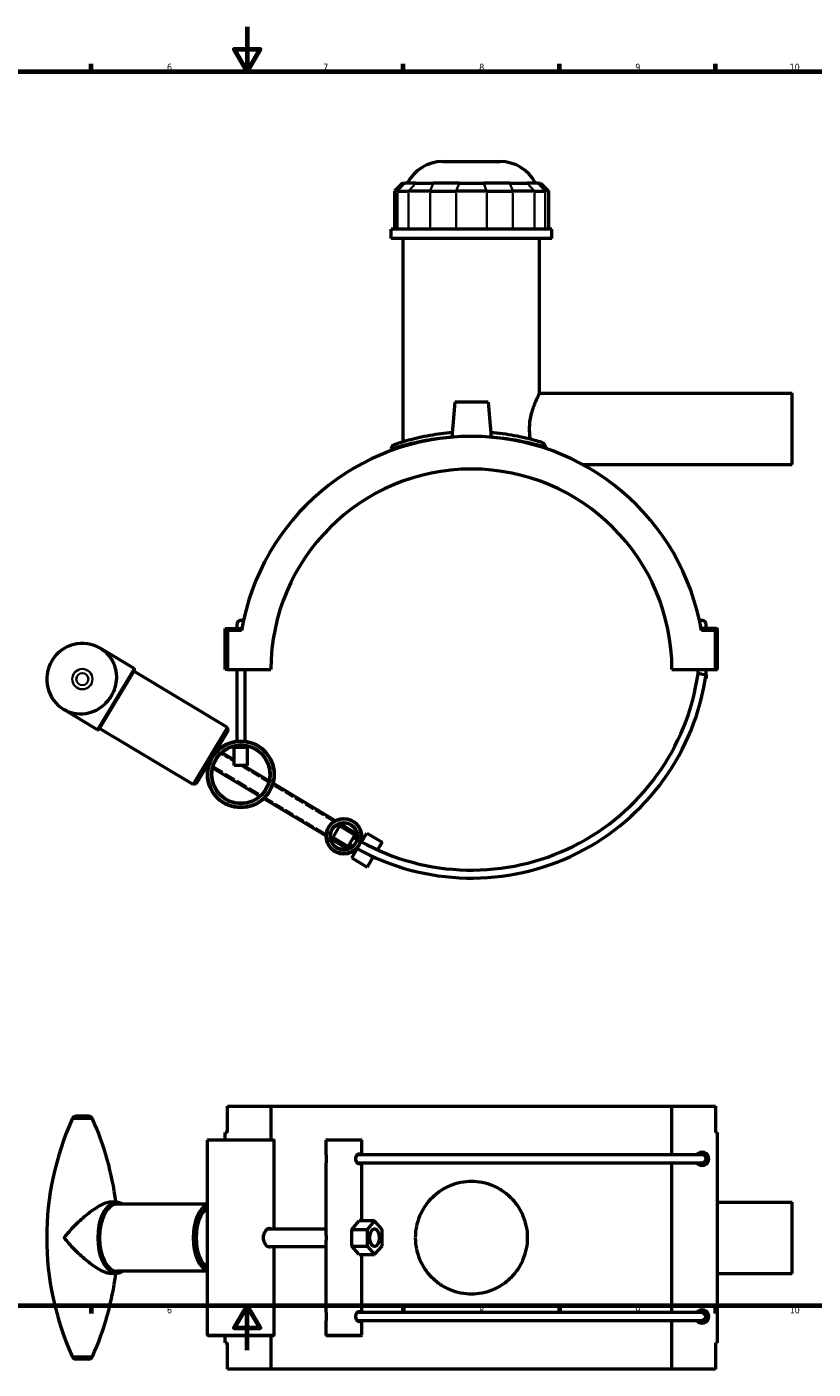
# Model space of a CAD drawing. Header units: millimetres. Extents: x 0 to 1104, y -8 to 1347.
# Tile 2 of 6: x 322 to 675, y -8 to 594. Entities that reach past the tile are written whole.
import ezdxf

# ---------------------------------------------------------------- set-up
doc = ezdxf.new("R2010")
doc.units = ezdxf.units.MM
doc.linetypes.add('DASHED', pattern=[0.2067, 0.1654, -0.0413])
for name, color, linetype, lineweight in [('Border (ANSI)', 7, 'Continuous', 70), ('Hidden Narrow (ANSI)', 7, 'DASHED', 25), ('Visible (ANSI)', 7, 'Continuous', 50), ('Visible Narrow (ANSI)', 7, 'Continuous', 35)]:
    doc.layers.add(name, color=color, linetype=linetype, lineweight=lineweight)
doc.styles.add('Note Text (ANSI)', font='tahoma.ttf')

# ---------------------------------------------------------------- blocks, each defined once
blk = doc.blocks.new('Borders Default Border')
at = {"layer": 'Border (ANSI)'}
for p, q in [((350.42, 574), (350.42, 577.45)), ((490.58, 574), (490.58, 577.45)), ((560.67, 574), (560.67, 577.45)), ((630.75, 574), (630.75, 577.45)), ((350.42, 20), (350.42, 16.55)), ((490.58, 20), (490.58, 16.55)), ((560.67, 20), (560.67, 16.55)), ((630.75, 20), (630.75, 16.55))]:
    blk.add_line(p, q, dxfattribs=at)
at = {"layer": 'Border (ANSI)', "flags": 128}
for points in [[(420.5, 594), (420.5, 574), (414.73, 584), (426.27, 584), (420.5, 574)], [(20, 20), (20, 574), (821, 574), (821, 20), (20, 20)], [(420.5, 0), (420.5, 20), (414.73, 10), (426.27, 10), (420.5, 20)]]:
    blk.add_lwpolyline(points, dxfattribs=at)
at = {"layer": 'Border (ANSI)', "attachment_point": 7, "style": 'Note Text (ANSI)'}
for s, insert, char_height in [('6', (384.49, 574.34), 3.05), ('7', (454.6, 574.4), 3.05), ('8', (524.63, 574.33), 3.05), ('9', (594.7, 574.34), 3.05), ('10', (663.96, 574.34), 3.048), ('6', (384.49, 16.49), 3.05), ('7', (454.6, 16.55), 3.05), ('8', (524.63, 16.48), 3.05), ('9', (594.7, 16.49), 3.05), ('10', (663.96, 16.49), 3.048)]:
    blk.add_mtext(s, dxfattribs=dict(at, insert=insert, char_height=char_height))

msp = doc.modelspace()

# ---------------------------------------------------------------- linework, layer by layer
at = {"layer": 'Hidden Narrow (ANSI)', "ltscale": 0.681111}
for p, q in [((406.802, 268.828), (406.496, 269.012)), ((403.142, 263.43), (403.448, 263.246))]:
    msp.add_line(p, q, dxfattribs=at)
at = {"layer": 'Hidden Narrow (ANSI)', "ltscale": 13.579135}
msp.add_line((414.676, 264.096), (408.565, 267.768), dxfattribs=at)
at = {"layer": 'Hidden Narrow (ANSI)', "ltscale": 30.444231}
msp.add_line((405.211, 262.186), (426.787, 249.222), dxfattribs=at)
at = {"layer": 'Hidden Narrow (ANSI)', "ltscale": 24.081869}
msp.add_line((430.141, 254.804), (417.341, 262.495), dxfattribs=at)
at = {"layer": 'Hidden Narrow (ANSI)', "ltscale": 25.784393}
for p, q in [((459.314, 237.275), (431.904, 253.745)), ((428.55, 248.163), (455.96, 231.693))]:
    msp.add_line(p, q, dxfattribs=at)
at = {"layer": 'Hidden Narrow (ANSI)', "ltscale": 24.381659}
for p, q in [((469.898, 230.916), (461.258, 236.107)), ((457.904, 230.525), (466.544, 225.334))]:
    msp.add_line(p, q, dxfattribs=at)
at = {"layer": 'Hidden Narrow (ANSI)', "ltscale": 1.45698}
for p, q in [((472.497, 229.354), (471.842, 229.748)), ((468.488, 224.166), (469.144, 223.772))]:
    msp.add_line(p, q, dxfattribs=at)
at = {"layer": 'Visible (ANSI)'}
for p, q in [((508.327, 533.527), (534.025, 533.527)), ((490.259, 523.867), (486.659, 520.267)), ((488.029, 520.267), (486.659, 520.267)), ((486.659, 520.267), (486.659, 503.167)), ((488.029, 520.267), (492.867, 520.267)), ((490.259, 523.867), (491.355, 523.867)), ((496.193, 523.867), (491.355, 523.867)), ((502.609, 520.267), (492.867, 520.267)), ((496.193, 523.867), (503.986, 523.867)), ((502.609, 520.267), (514.288, 520.267)), ((515.665, 523.867), (503.986, 523.867)), ((528.064, 520.267), (514.288, 520.267)), ((515.665, 523.867), (526.687, 523.867)), ((538.366, 523.867), (526.687, 523.867)), ((528.064, 520.267), (539.744, 520.267)), ((538.366, 523.867), (546.159, 523.867)), ((549.485, 520.267), (539.744, 520.267)), ((550.997, 523.867), (546.159, 523.867)), ((549.485, 520.267), (554.323, 520.267)), ((550.997, 523.867), (552.093, 523.867)), ((552.093, 523.867), (555.693, 520.267)), ((555.693, 520.267), (554.323, 520.267)), ((555.693, 520.267), (555.693, 503.167)), ((557.176, 503.167), (485.176, 503.167)), ((485.176, 499.027), (485.176, 503.167)), ((557.176, 499.027), (557.176, 503.167)), ((557.176, 499.027), (485.176, 499.027)), ((490.576, 407.75), (490.576, 499.027)), ((551.776, 429.527), (551.776, 499.027)), ((551.776, 429.527), (665.176, 429.527)), ((665.176, 397.527), (665.176, 429.527)), ((513.676, 425.527), (512.3, 409.802)), ((528.676, 425.527), (513.676, 425.527)), ((528.676, 425.527), (530.052, 409.802)), ((485.176, 404.7), (485.176, 403.793)), ((571.056, 397.527), (665.176, 397.527)), ((415.876, 325.827), (415.876, 324.027)), ((626.476, 324.027), (626.476, 325.827)), ((410.676, 324.027), (418.172, 324.027)), ((410.676, 305.577), (410.676, 324.027)), ((417.998, 323.027), (411.676, 323.027)), ((411.676, 323.027), (411.676, 305.577)), ((631.176, 324.027), (624.18, 324.027)), ((630.676, 323.027), (624.355, 323.027)), ((630.676, 305.577), (630.676, 323.027)), ((631.676, 305.577), (631.676, 323.527)), ((369.772, 305.945), (354.772, 314.958)), ((369.943, 305.259), (353.977, 278.687)), ((411.687, 279.593), (369.686, 304.83)), ((411.676, 305.577), (410.676, 305.577)), ((411.676, 305.577), (431.176, 305.577)), ((415.876, 305.577), (415.876, 273.387)), ((419.476, 305.577), (419.476, 273.387)), ((611.176, 305.577), (630.676, 305.577)), ((622.876, 303.636), (622.876, 305.577)), ((624.676, 303.507), (626.476, 303.38)), ((626.188, 301.467), (626.476, 301.467)), ((626.476, 303.38), (626.458, 303.253)), ((626.476, 303.38), (626.476, 305.577)), ((626.476, 303.38), (626.476, 301.467)), ((630.676, 305.577), (631.676, 305.577)), ((353.291, 278.516), (338.291, 287.529)), ((396.236, 253.878), (354.235, 279.115)), ((396.236, 253.878), (411.687, 279.593)), ((412.029, 278.221), (397.608, 254.22)), ((412.029, 278.221), (411.687, 279.593)), ((415.876, 271.37), (415.876, 270.495)), ((419.476, 271.37), (419.476, 270.495)), ((406.879, 269.649), (407.344, 269.37)), ((409.134, 268.295), (414.676, 264.964)), ((420.676, 270.495), (414.676, 270.495)), ((414.676, 262.495), (414.676, 270.495)), ((420.676, 262.495), (420.676, 270.495)), ((402.758, 262.792), (403.224, 262.512)), ((405.013, 261.437), (426.219, 248.696)), ((420.676, 262.495), (414.676, 262.495)), ((418.785, 262.495), (430.339, 255.553)), ((397.608, 254.22), (396.236, 253.878)), ((432.128, 254.478), (460.023, 237.717)), ((428.008, 247.621), (455.902, 230.86)), ((462.018, 235.352), (458.927, 230.209)), ((468.875, 231.232), (462.018, 235.352)), ((462.128, 236.452), (469.795, 231.846)), ((458.008, 229.595), (465.674, 224.988)), ((465.785, 226.089), (458.927, 230.209)), ((465.785, 226.089), (468.875, 231.232)), ((471.789, 228.175), (474.166, 232.13)), ((471.9, 230.581), (472.881, 229.992)), ((474.166, 232.13), (481.023, 228.01)), ((467.475, 220.995), (469.934, 225.087)), ((467.78, 223.723), (468.76, 223.134)), ((481.023, 228.01), (478.971, 224.595)), ((467.475, 220.995), (474.333, 216.875)), ((477.105, 221.489), (474.333, 216.875)), ((411.676, 97.729), (411.676, 109.529)), ((411.676, 109.529), (431.176, 109.529)), ((431.176, 109.529), (431.176, 94.529)), ((431.176, 109.529), (611.176, 109.529)), ((611.176, 109.529), (630.676, 109.529)), ((611.176, 87.729), (611.176, 109.529)), ((630.676, 109.529), (630.676, 97.729)), ((349.246, 105.029), (343.816, 105.029)), ((410.676, 94.529), (410.676, 97.729)), ((411.676, 97.729), (410.676, 97.729)), ((630.676, 97.729), (631.676, 97.729)), ((631.676, 3.329), (631.676, 97.729)), ((402.876, 94.529), (402.676, 94.329)), ((432.676, 94.329), (402.676, 94.329)), ((402.676, 6.729), (402.676, 94.329)), ((402.876, 94.529), (432.476, 94.529)), ((432.476, 94.529), (432.676, 94.329)), ((432.676, 54.529), (432.676, 94.329)), ((456.101, 94.529), (455.901, 94.329)), ((471.901, 94.329), (455.901, 94.329)), ((455.901, 87.738), (455.901, 94.329)), ((456.101, 94.529), (471.701, 94.529)), ((471.701, 94.529), (471.901, 94.329)), ((471.901, 87.729), (471.901, 94.329)), ((624.676, 87.729), (469.91, 87.729)), ((626.476, 83.529), (626.476, 85.929)), ((455.901, 51.571), (455.901, 84.12)), ((469.91, 84.129), (624.676, 84.129)), ((471.901, 58.029), (471.901, 84.129)), ((611.176, 16.929), (611.176, 84.129)), ((622.876, 84.129), (622.876, 83.529)), ((361.532, 66.529), (359.397, 66.529)), ((631.676, 66.529), (665.176, 66.529)), ((665.176, 34.529), (665.176, 66.529)), ((402.676, 65.529), (361.96, 65.529)), ((429.735, 54.529), (455.901, 54.529)), ((467.475, 54.279), (470.82, 58.029)), ((467.475, 54.279), (474.333, 54.279)), ((467.475, 46.779), (467.475, 54.279)), ((477.678, 58.029), (470.82, 58.029)), ((477.678, 58.029), (474.333, 54.279)), ((474.333, 54.279), (474.333, 46.779)), ((481.023, 54.279), (477.678, 58.029)), ((481.023, 46.779), (481.023, 54.279)), ((455.901, 16.938), (455.901, 49.487)), ((429.735, 46.529), (455.901, 46.529)), ((432.676, 6.729), (432.676, 46.529)), ((467.475, 46.779), (474.333, 46.779)), ((470.82, 43.029), (467.475, 46.779)), ((470.82, 43.029), (477.678, 43.029)), ((471.901, 16.929), (471.901, 43.029)), ((474.333, 46.779), (477.678, 43.029)), ((477.678, 43.029), (481.023, 46.779)), ((361.532, 34.529), (359.397, 34.529)), ((402.676, 35.529), (361.96, 35.529)), ((631.676, 34.529), (665.176, 34.529)), ((455.901, 6.729), (455.901, 13.32)), ((624.676, 16.929), (469.91, 16.929)), ((469.91, 13.329), (624.676, 13.329)), ((471.901, 6.729), (471.901, 13.329)), ((611.176, -8.471), (611.176, 13.329)), ((622.876, 17.529), (622.876, 16.929)), ((626.476, 15.129), (626.476, 17.529)), ((402.676, 6.729), (432.676, 6.729)), ((402.876, 6.529), (402.676, 6.729)), ((432.476, 6.529), (402.876, 6.529)), ((410.676, 3.329), (410.676, 6.529)), ((431.176, 6.529), (431.176, -8.471)), ((432.476, 6.529), (432.676, 6.729)), ((455.901, 6.729), (471.901, 6.729)), ((456.101, 6.529), (455.901, 6.729)), ((471.701, 6.529), (456.101, 6.529)), ((471.701, 6.529), (471.901, 6.729)), ((410.676, 3.329), (411.676, 3.329)), ((411.676, -8.471), (411.676, 3.329)), ((630.676, 3.329), (630.676, -8.471)), ((631.676, 3.329), (630.676, 3.329)), ((349.246, -3.971), (343.816, -3.971)), ((431.176, -8.471), (411.676, -8.471)), ((611.176, -8.471), (431.176, -8.471)), ((630.676, -8.471), (611.176, -8.471))]:
    msp.add_line(p, q, dxfattribs=at)
for centre, radius in [((417.676, 258.495), 15), ((417.676, 258.495), 14.8), ((417.676, 258.495), 13.2), ((417.676, 258.495), 13), ((463.901, 230.72), 8), ((463.901, 230.72), 7.8), ((463.901, 230.72), 6.2), ((463.901, 230.72), 6)]:
    msp.add_circle(centre, radius, dxfattribs=at)
for centre, radius, start, end in [((508.327, 515.527), 18, 90, 152.397589), ((534.025, 515.527), 18, 27.602411, 90), ((521.176, 305.527), 104.652, 9.626275, 170.373725), ((486.976, 404.7), 1.8, 109.026919, 180), ((521.176, 305.527), 90, 0.031831, 179.968169), ((417.676, 325.827), 1.8, 51.366842, 180), ((624.676, 325.827), 1.8, 0, 128.633158), ((631.176, 323.527), 0.5, 0, 90), ((346.531, 301.243), 16, 59, 239), ((369.515, 305.516), 0.5, 329, 59), ((521.176, 318.276), 106.348, 241.053273, 351.879328), ((521.176, 318.276), 102.748, 241.107485, 351.808386), ((353.549, 278.944), 0.5, 239, 329), ((521.176, 318.276), 102.748, 239, 239.958666), ((521.176, 318.276), 106.348, 239, 239.931028), ((460.292, 50.529), 129.76, 155.73702, 204.26298), ((343.816, 103.029), 2, 90, 155.73702), ((349.246, 103.029), 2, 24.26298, 90), ((232.771, 50.529), 129.76, 7.08283, 24.26298), ((624.676, 85.929), 3, 216.869898, 143.130102), ((624.676, 85.929), 1.8, 270, 90), ((232.771, 50.529), 129.76, 335.73702, 352.91717), ((624.676, 15.129), 3, 216.869898, 143.130102), ((624.676, 15.129), 1.8, 265.064735, 94.935265), ((343.816, -1.971), 2, 204.26298, 270), ((349.246, -1.971), 2, 270, 335.73702)]:
    msp.add_arc(centre, radius, start, end, dxfattribs=at)
for centre, major_axis, start_param, end_param in [((361.96, 50.529), (0, -15), 3.1415927, 6.2831853), ((403.961, 50.529), (0, 15), 0.1671498, 2.9744428), ((404.819, 50.529), (0, -14), 3.4432818, 5.9814962)]:
    msp.add_ellipse(centre, major_axis=major_axis, ratio=0.5150381, start_param=start_param, end_param=end_param, dxfattribs=at)
for major_axis in [(0, -4), (0, 4)]:
    msp.add_ellipse((477.678, 50.529), major_axis=major_axis, ratio=0.5150381, dxfattribs=at)
for points, knots in [([(547.669, 408.89), (547.582, 409.388), (547.507, 409.893), (547.323, 411.443), (547.26, 412.498), (547.26, 414.556), (547.323, 415.612), (547.571, 417.696), (547.756, 418.725), (548.434, 421.669), (549.05, 423.44), (549.886, 425.539), (550.17, 426.198), (550.699, 427.366), (550.943, 427.875), (551.348, 428.698), (551.509, 429.012), (551.723, 429.427), (551.776, 429.527), (551.776, 429.527)], [4.4718432, 4.4718432, 4.4718432, 4.4718432, 4.6223028, 4.6223028, 4.9310078, 4.9310078, 5.2397128, 5.2397128, 5.5484177, 5.5484177, 6.1658277, 6.1658277, 6.4734987, 6.4734987, 6.7811697, 6.7811697, 7.0888407, 7.0888407, 7.3965117, 7.3965117, 7.3965117, 7.3965117]), ([(512.482, 411.876), (508.999, 411.59), (505.668, 411.143), (498.867, 409.944), (495.568, 409.148), (489.985, 407.617), (487.914, 406.919), (486.586, 406.47), (486.392, 406.405), (486.392, 406.405)], [17.2877422, 17.2877422, 17.2877422, 17.2877422, 18.3647061, 18.3647061, 19.7111366, 19.7111366, 21.2484903, 21.2484903, 21.8840769, 21.8840769, 21.8840769, 21.8840769]), ([(552.522, 407.523), (551.683, 407.781), (550.701, 408.072), (547.091, 409.069), (543.935, 409.841), (537.132, 411.081), (533.588, 411.57), (529.87, 411.876)], [12.4986465, 12.4986465, 12.4986465, 12.4986465, 13.0805085, 13.0805085, 14.3887902, 14.3887902, 15.5383895, 15.5383895, 15.5383895, 15.5383895]), ([(554.392, 405.573), (554.34, 405.789), (554.255, 406.003), (554.026, 406.411), (553.882, 406.606), (553.482, 407.021), (553.206, 407.226), (552.777, 407.434), (552.651, 407.484), (552.522, 407.523)], [-0.29877933, -0.29877933, -0.29877933, -0.29877933, -0.22260998, -0.22260998, -0.14545037, -0.14545037, -0.0408399, -0.0408399, 0, 0, 0, 0]), ([(354.772, 314.958), (354.777, 314.955), (354.782, 314.952), (356.135, 314.137), (357.354, 313.093), (359.477, 310.523), (360.374, 308.956), (361.47, 305.726), (361.77, 304.123), (361.823, 301.208), (361.711, 299.956), (361.215, 297.63), (360.884, 296.578), (360.139, 294.848), (359.791, 294.169), (359.003, 292.856), (358.566, 292.231), (357.389, 290.761), (356.615, 289.975), (354.795, 288.445), (353.741, 287.758), (351.143, 286.436), (349.586, 285.949), (346.221, 285.4), (344.416, 285.456), (341.149, 286.125), (339.656, 286.711), (338.3, 287.523), (338.296, 287.526), (338.291, 287.529)], [-0.0025077, -0.0025077, -0.0025077, -0.0025077, 0, 0, 0.6909332, 0.6909332, 1.4201268, 1.4201268, 2.0137299, 2.0137299, 2.4300479, 2.4300479, 2.7733785, 2.7733785, 3.0047135, 3.0047135, 3.2360484, 3.2360484, 3.579379, 3.579379, 3.995697, 3.995697, 4.5893001, 4.5893001, 5.3184937, 5.3184937, 6.0094269, 6.0094269, 6.0119346, 6.0119346, 6.0119346, 6.0119346]), ([(624.676, 303.507), (624.664, 303.508), (624.651, 303.509), (624.403, 303.527), (624.171, 303.543), (623.738, 303.574), (623.542, 303.588), (623.214, 303.611), (623.086, 303.621), (622.918, 303.633), (622.876, 303.636), (622.876, 303.636)], [-0.56421262, -0.56421262, -0.56421262, -0.56421262, -0.56044734, -0.56044734, -0.48964051, -0.48964051, -0.41851348, -0.41851348, -0.34746589, -0.34746589, -0.28019475, -0.28019475, -0.28019475, -0.28019475]), ([(455.901, 87.738), (455.901, 87.715), (455.901, 87.692), (455.902, 87.118), (455.914, 86.51), (455.914, 85.929)], [2.60361586, 2.60361586, 2.60361586, 2.60361586, 2.61088197, 2.61088197, 2.78538018, 2.78538018, 2.78538018, 2.78538018]), ([(455.914, 85.929), (455.914, 85.347), (455.902, 84.74), (455.901, 84.165), (455.901, 84.142), (455.901, 84.12)], [0, 0, 0, 0, 0.17449821, 0.17449821, 0.18176433, 0.18176433, 0.18176433, 0.18176433]), ([(471.385, 84.129), (471.326, 83.999), (471.255, 83.887), (471.052, 83.687), (470.908, 83.629), (470.609, 83.629), (470.435, 83.687), (470.089, 83.922), (469.918, 84.099), (469.637, 84.506), (469.507, 84.763), (469.33, 85.329), (469.284, 85.638), (469.284, 86.219), (469.33, 86.528), (469.507, 87.094), (469.637, 87.352), (469.918, 87.758), (470.089, 87.935), (470.435, 88.17), (470.609, 88.229), (470.908, 88.229), (471.052, 88.17), (471.255, 87.97), (471.326, 87.858), (471.385, 87.728)], [0.20026493, 0.20026493, 0.20026493, 0.20026493, 0.26152442, 0.26152442, 0.34868473, 0.34868473, 0.43584504, 0.43584504, 0.52300535, 0.52300535, 0.6101874, 0.6101874, 0.69736946, 0.69736946, 0.78455152, 0.78455152, 0.87173357, 0.87173357, 0.95889388, 0.95889388, 1.04605419, 1.04605419, 1.1332145, 1.1332145, 1.19447399, 1.19447399, 1.19447399, 1.19447399]), ([(495.976, 50.529), (495.976, 52.12), (496.129, 53.763), (496.771, 57.026), (497.26, 58.645), (498.548, 61.747), (499.349, 63.232), (501.196, 65.975), (502.243, 67.234), (504.471, 69.462), (505.73, 70.508), (508.473, 72.356), (509.958, 73.157), (513.06, 74.445), (514.68, 74.934), (517.942, 75.576), (519.585, 75.729), (522.767, 75.729), (524.41, 75.576), (527.673, 74.934), (529.292, 74.445), (532.394, 73.157), (533.879, 72.356), (536.623, 70.508), (537.881, 69.462), (540.109, 67.234), (541.156, 65.975), (543.003, 63.232), (543.804, 61.747), (545.092, 58.645), (545.581, 57.026), (546.223, 53.763), (546.376, 52.12), (546.376, 48.937), (546.223, 47.294), (545.581, 44.032), (545.092, 42.412), (543.804, 39.311), (543.003, 37.826), (541.156, 35.083), (540.109, 33.824), (537.881, 31.596), (536.623, 30.549), (533.879, 28.702), (532.394, 27.901), (529.292, 26.613), (527.673, 26.124), (524.41, 25.482), (522.767, 25.329), (519.585, 25.329), (517.942, 25.482), (514.68, 26.124), (513.06, 26.613), (509.958, 27.901), (508.473, 28.702), (505.73, 30.549), (504.471, 31.596), (502.243, 33.824), (501.196, 35.083), (499.349, 37.826), (498.548, 39.311), (497.26, 42.412), (496.771, 44.032), (496.129, 47.294), (495.976, 48.937), (495.976, 50.529)], [0, 0, 0, 0, 0.4774433, 0.4774433, 0.9548867, 0.9548867, 1.43233, 1.43233, 1.9097733, 1.9097733, 2.3871099, 2.3871099, 2.8644466, 2.8644466, 3.3417832, 3.3417832, 3.8191198, 3.8191198, 4.2964565, 4.2964565, 4.7737931, 4.7737931, 5.2511297, 5.2511297, 5.7284663, 5.7284663, 6.2059097, 6.2059097, 6.683353, 6.683353, 7.1607963, 7.1607963, 7.6382396, 7.6382396, 8.115683, 8.115683, 8.5931263, 8.5931263, 9.0705696, 9.0705696, 9.5480129, 9.5480129, 10.0253496, 10.0253496, 10.5026862, 10.5026862, 10.9800228, 10.9800228, 11.4573595, 11.4573595, 11.9346961, 11.9346961, 12.4120327, 12.4120327, 12.8893694, 12.8893694, 13.366706, 13.366706, 13.8441493, 13.8441493, 14.3215926, 14.3215926, 14.799036, 14.799036, 15.2764793, 15.2764793, 15.2764793, 15.2764793]), ([(359.397, 66.529), (359.003, 66.529), (358.566, 66.474), (357.389, 66.205), (356.615, 65.931), (354.795, 65.111), (353.741, 64.527), (351.143, 62.882), (349.586, 61.729), (346.221, 58.956), (344.416, 57.274), (341.149, 53.918), (339.656, 52.228), (338.3, 50.541), (338.296, 50.535), (338.291, 50.529)], [3.0047135, 3.0047135, 3.0047135, 3.0047135, 3.2360484, 3.2360484, 3.579379, 3.579379, 3.995697, 3.995697, 4.5893001, 4.5893001, 5.3184937, 5.3184937, 6.0094269, 6.0094269, 6.0119346, 6.0119346, 6.0119346, 6.0119346]), ([(364.513, 65.529), (364.276, 65.694), (364.033, 65.84), (363.063, 66.335), (362.298, 66.529), (361.532, 66.529)], [5.93876544, 5.93876544, 5.93876544, 5.93876544, 6.02638568, 6.02638568, 6.28318531, 6.28318531, 6.28318531, 6.28318531]), ([(427.818, 50.529), (427.818, 51.066), (427.902, 51.636), (428.227, 52.682), (428.466, 53.158), (428.984, 53.91), (429.299, 54.236), (429.936, 54.671), (430.257, 54.779), (430.776, 54.779), (431.011, 54.696), (431.214, 54.529)], [0, 0, 0, 0, 0.16106656, 0.16106656, 0.32213312, 0.32213312, 0.48316188, 0.48316188, 0.64419063, 0.64419063, 0.78547626, 0.78547626, 0.78547626, 0.78547626]), ([(338.291, 50.529), (338.296, 50.523), (338.3, 50.517), (339.656, 48.829), (341.149, 47.139), (344.416, 43.783), (346.221, 42.102), (349.586, 39.329), (351.143, 38.176), (353.741, 36.531), (354.795, 35.947), (356.615, 35.126), (357.389, 34.852), (358.566, 34.584), (359.003, 34.529), (359.397, 34.529)], [-0.0025077, -0.0025077, -0.0025077, -0.0025077, 0, 0, 0.6909332, 0.6909332, 1.4201268, 1.4201268, 2.0137299, 2.0137299, 2.4300479, 2.4300479, 2.7733785, 2.7733785, 3.0047135, 3.0047135, 3.0047135, 3.0047135]), ([(431.214, 46.529), (431.011, 46.362), (430.776, 46.279), (430.257, 46.279), (429.936, 46.387), (429.299, 46.821), (428.984, 47.148), (428.466, 47.899), (428.227, 48.375), (427.902, 49.421), (427.818, 49.992), (427.818, 50.529)], [1.79128625, 1.79128625, 1.79128625, 1.79128625, 1.93257189, 1.93257189, 2.09360064, 2.09360064, 2.25462939, 2.25462939, 2.41569595, 2.41569595, 2.57676252, 2.57676252, 2.57676252, 2.57676252]), ([(455.901, 51.571), (455.901, 51.295), (455.902, 51.011), (455.902, 50.657), (455.902, 50.593), (455.903, 50.529)], [3.99183743, 3.99183743, 3.99183743, 3.99183743, 4.07878467, 4.07878467, 4.09810748, 4.09810748, 4.09810748, 4.09810748]), ([(361.532, 34.529), (362.412, 34.529), (363.288, 34.785), (364.243, 35.348), (364.379, 35.435), (364.513, 35.529)], [3.14159265, 3.14159265, 3.14159265, 3.14159265, 3.43649892, 3.43649892, 3.48601252, 3.48601252, 3.48601252, 3.48601252]), ([(455.901, 16.938), (455.901, 16.915), (455.901, 16.892), (455.902, 16.318), (455.914, 15.71), (455.914, 15.129)], [2.60361586, 2.60361586, 2.60361586, 2.60361586, 2.61088197, 2.61088197, 2.78538018, 2.78538018, 2.78538018, 2.78538018]), ([(455.914, 15.129), (455.914, 14.547), (455.902, 13.94), (455.901, 13.365), (455.901, 13.342), (455.901, 13.32)], [0, 0, 0, 0, 0.17449821, 0.17449821, 0.18176433, 0.18176433, 0.18176433, 0.18176433]), ([(471.385, 13.329), (471.326, 13.199), (471.255, 13.087), (471.052, 12.887), (470.908, 12.829), (470.609, 12.829), (470.435, 12.887), (470.089, 13.122), (469.918, 13.299), (469.637, 13.706), (469.507, 13.963), (469.33, 14.529), (469.284, 14.838), (469.284, 15.419), (469.33, 15.728), (469.507, 16.294), (469.637, 16.552), (469.918, 16.958), (470.089, 17.135), (470.435, 17.37), (470.609, 17.429), (470.908, 17.429), (471.052, 17.37), (471.255, 17.17), (471.326, 17.058), (471.385, 16.928)], [0.20026493, 0.20026493, 0.20026493, 0.20026493, 0.26152442, 0.26152442, 0.34868473, 0.34868473, 0.43584504, 0.43584504, 0.52300535, 0.52300535, 0.6101874, 0.6101874, 0.69736946, 0.69736946, 0.78455152, 0.78455152, 0.87173357, 0.87173357, 0.95889388, 0.95889388, 1.04605419, 1.04605419, 1.1332145, 1.1332145, 1.19447399, 1.19447399, 1.19447399, 1.19447399]), ([(624.521, 16.922), (624.707, 16.906), (624.903, 16.857), (625.273, 16.705), (625.498, 16.556), (625.815, 16.242), (625.964, 16.02), (626.135, 15.61), (626.188, 15.35), (626.188, 15.129), (626.188, 14.908), (626.135, 14.647), (625.964, 14.238), (625.815, 14.016), (625.498, 13.701), (625.273, 13.552), (624.903, 13.4), (624.707, 13.351), (624.521, 13.335)], [-0.25312134, -0.25312134, -0.25312134, -0.25312134, -0.20051011, -0.20051011, -0.13317376, -0.13317376, -0.06637134, -0.06637134, 0, 0, 0, 0.06637134, 0.06637134, 0.13317376, 0.13317376, 0.20051011, 0.20051011, 0.25312134, 0.25312134, 0.25312134, 0.25312134])]:
    msp.add_open_spline(points, degree=3, knots=knots, dxfattribs=at)
for points in [[(554.613, 404.694), (554.538, 404.98), (554.463, 405.273), (554.392, 405.573)], [(455.903, 50.529), (455.902, 50.175), (455.901, 49.826), (455.901, 49.487)]]:
    msp.add_open_spline(points, degree=3, dxfattribs=at)
at = {"layer": 'Visible Narrow (ANSI)'}
for p, q in [((488.029, 504.022), (488.029, 519.412)), ((491.189, 523.687), (488.196, 520.447)), ((492.867, 519.412), (492.867, 504.022)), ((496.027, 523.687), (493.033, 520.447)), ((502.609, 504.022), (502.609, 519.412)), ((503.917, 523.687), (502.677, 520.447)), ((514.288, 519.412), (514.288, 504.022)), ((515.597, 523.687), (514.357, 520.447)), ((526.756, 523.687), (527.996, 520.447)), ((528.064, 504.022), (528.064, 519.412)), ((538.435, 523.687), (539.675, 520.447)), ((539.744, 519.412), (539.744, 504.022)), ((546.326, 523.687), (549.319, 520.447)), ((549.485, 504.022), (549.485, 519.412)), ((551.163, 523.687), (554.157, 520.447)), ((554.323, 519.412), (554.323, 504.022)), ((353.392, 278.684), (369.671, 305.776)), ((626.453, 303.254), (624.816, 303.487)), ((351.013, 103.851), (342.049, 103.851)), ((351.013, -2.793), (342.049, -2.793))]:
    msp.add_line(p, q, dxfattribs=at)
for radius in [4.538, 2.715]:
    msp.add_circle((346.531, 301.243), radius, dxfattribs=at)
for centre, major_axis, ratio, start_param, end_param in [((624.676, 85.929), (0, 1.8), 0.9899728, 3.2986723, 6.1261057), ((361.532, 50.529), (0, 16), 0.5150381, 0.1570796, 2.984513), ((361.96, 50.529), (0, -15.5), 0.5150381, 3.069453, 6.3553249)]:
    msp.add_ellipse(centre, major_axis=major_axis, ratio=ratio, start_param=start_param, end_param=end_param, dxfattribs=at)
for points, knots in [([(485.179, 404.704), (485.179, 404.703), (485.38, 404.767), (486.754, 405.209), (488.897, 405.895), (494.675, 407.4), (498.089, 408.182), (505.169, 409.368), (508.668, 409.812), (512.326, 410.093)], [-21.8840769, -21.8840769, -21.8840769, -21.8840769, -21.2484903, -21.2484903, -19.7111366, -19.7111366, -18.3647061, -18.3647061, -17.2730942, -17.2730942, -17.2730942, -17.2730942]), ([(530.026, 410.093), (533.927, 409.793), (537.647, 409.308), (544.729, 408.081), (547.995, 407.322), (552.094, 406.247), (553.375, 405.878), (554.392, 405.573)], [-15.5530375, -15.5530375, -15.5530375, -15.5530375, -14.3887902, -14.3887902, -13.0805085, -13.0805085, -12.3150734, -12.3150734, -12.3150734, -12.3150734])]:
    msp.add_open_spline(points, degree=3, knots=knots, dxfattribs=at)

# ---------------------------------------------------------------- block references
msp.add_blockref('Borders Default Border', (0, 0))

doc.saveas('drawing.dxf')
